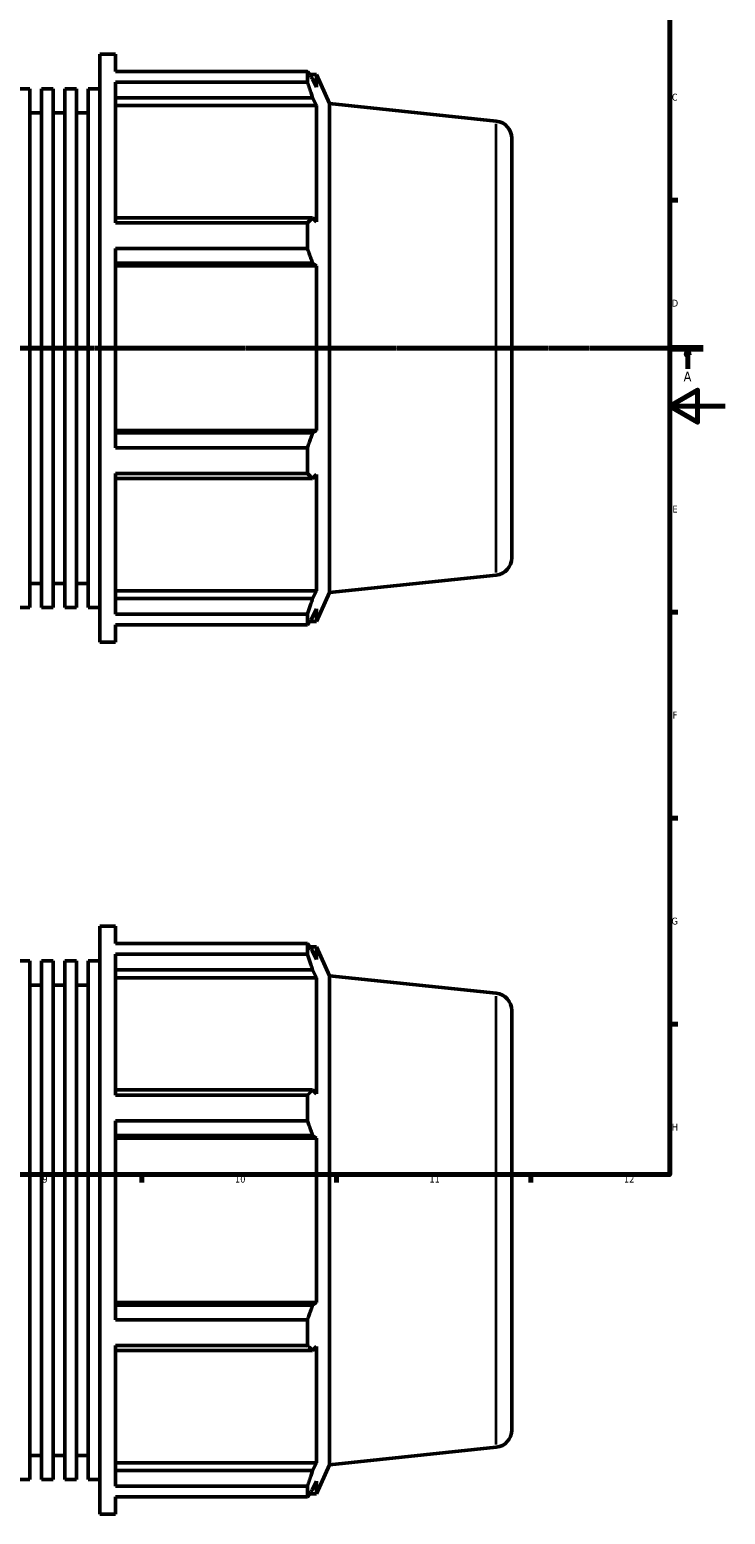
# Model space of a CAD drawing. Header units: millimetres. Extents: x -196 to 1466, y -102 to 1030.
# Tile 4 of 7: x 590 to 841, y -102 to 433. Entities that reach past the tile are written whole.
import ezdxf

# ---------------------------------------------------------------- set-up
doc = ezdxf.new("R2010")
doc.units = ezdxf.units.MM
doc.linetypes.add('CHAIN', pattern=[0.7087, 0.4724, -0.0591, 0.1181, -0.0591])
for name, color, linetype, lineweight in [('Border (ISO)', 7, 'Continuous', 70), ('Section Line (ISO)', 7, 'CHAIN', 70), ('Visible (ISO)', 7, 'Continuous', 50), ('Visible Narrow (ISO)', 7, 'Continuous', 35)]:
    doc.layers.add(name, color=color, linetype=linetype, lineweight=lineweight)
doc.styles.add('Label Text (ISO)', font='tahoma.ttf')
doc.styles.add('Note Text (ISO)', font='tahoma.ttf')

# ---------------------------------------------------------------- blocks, each defined once
blk = doc.blocks.new('Borders Default Border')
at = {"layer": 'Border (ISO)'}
for p, q in [((821, 371.25), (823.9, 371.25)), ((821, 222.75), (823.9, 222.75)), ((821, 148.5), (823.9, 148.5)), ((821, 74.25), (823.9, 74.25)), ((630.75, 20), (630.75, 17.1)), ((700.83, 20), (700.83, 17.1)), ((770.92, 20), (770.92, 17.1))]:
    blk.add_line(p, q, dxfattribs=at)
at = {"layer": 'Border (ISO)', "flags": 128}
for points in [[(20, 20), (20, 574), (821, 574), (821, 20), (20, 20)], [(841, 297), (821, 297), (831, 302.77), (831, 291.23), (821, 297)]]:
    blk.add_lwpolyline(points, dxfattribs=at)
at = {"layer": 'Border (ISO)', "color": 232, "true_color": 0xca0064, "char_height": 2.5, "attachment_point": 7, "style": 'Note Text (ISO)'}
for s, insert in [('C', (821.73, 407.08)), ('D', (821.73, 332.88)), ('E', (821.94, 258.63)), ('F', (822, 184.38)), ('G', (821.61, 110.08)), ('H', (821.74, 35.88)), ('9', (594.88, 17.05)), ('10', (664.29, 17.05)), ('11', (734.37, 17.1)), ('12', (804.46, 17.1))]:
    blk.add_mtext(s, dxfattribs=dict(at, insert=insert))
blk = doc.blocks.new('2dTransSection0')
at = {"layer": 'Section Line (ISO)', "linetype": 'CHAIN'}
blk.add_line((235.03, 317.93), (833.03, 317.93), dxfattribs=at)
at = {"layer": 'Section Line (ISO)', "linetype": 'Continuous', "lineweight": 140}
blk.add_line((821.86, 317.93), (833.03, 317.93), dxfattribs=at)
at = {"layer": 'Section Line (ISO)', "linetype": 'Continuous'}
for p, q in [((827.45, 317.93), (826.95, 315.43)), ((827.45, 315.43), (827.45, 317.93)), ((827.95, 315.43), (827.45, 317.93)), ((826.95, 315.43), (827.95, 315.43)), ((827.45, 310.43), (827.45, 315.43))]:
    blk.add_line(p, q, dxfattribs=at)
at = {"layer": 'Section Line (ISO)', "linetype": 'Continuous', "flags": 128}
blk.add_lwpolyline([(827.95, 315.43), (827.45, 317.93), (826.95, 315.43), (827.95, 315.43)], dxfattribs=at)
at = {"layer": 'Section Line (ISO)'}
blk.add_solid([(827.95, 315.43), (827.45, 317.93), (826.95, 315.43), (827.95, 315.43)], dxfattribs=at)
at = {"layer": 'Section Line (ISO)', "insert": (825.96, 305.93), "char_height": 3.5, "attachment_point": 7, "style": 'Label Text (ISO)'}
blk.add_mtext('A', dxfattribs=at)

msp = doc.modelspace()

# ---------------------------------------------------------------- linework, layer by layer
at = {"layer": 'Visible (ISO)'}
for p, q in [((615.517, 211.927), (615.517, 423.927)), ((615.517, 423.927), (621.267, 423.927)), ((621.267, 417.666), (621.267, 423.927)), ((621.267, 417.666), (690.373, 417.666)), ((690.373, 413.833), (690.373, 417.666)), ((621.267, 363.073), (621.267, 413.833)), ((690.373, 413.833), (621.267, 413.833)), ((691.195, 416.507), (693.676, 416.507)), ((693.676, 411.945), (692.26, 414.978)), ((698.317, 406.084), (693.676, 416.507)), ((693.676, 411.945), (693.676, 416.507)), ((586.077, 411.419), (590.283, 411.419)), ((590.283, 224.435), (590.283, 411.419)), ((594.488, 224.435), (594.488, 411.419)), ((594.488, 411.419), (598.694, 411.419)), ((598.694, 224.435), (598.694, 411.419)), ((602.9, 224.435), (602.9, 411.419)), ((602.9, 411.419), (607.106, 411.419)), ((607.106, 224.435), (607.106, 411.419)), ((611.311, 224.435), (611.311, 411.419)), ((611.311, 411.419), (615.517, 411.419)), ((621.267, 408.19), (692.26, 408.19)), ((692.26, 408.19), (693.676, 405.369)), ((590.283, 402.727), (594.488, 402.727)), ((598.694, 402.727), (602.9, 402.727)), ((607.106, 402.727), (611.311, 402.727)), ((621.267, 405.369), (693.676, 405.369)), ((693.676, 363.447), (693.676, 405.369)), ((698.317, 229.771), (698.317, 406.084)), ((758.435, 399.766), (698.317, 406.084)), ((764.031, 393.55), (764.031, 242.305)), ((692.26, 364.915), (621.267, 364.915)), ((693.676, 363.447), (692.26, 364.915)), ((621.267, 363.073), (690.373, 363.073)), ((690.373, 353.82), (690.373, 363.073)), ((621.267, 282.035), (621.267, 353.82)), ((690.373, 353.82), (621.267, 353.82)), ((621.267, 348.527), (692.26, 348.527)), ((692.26, 348.527), (693.676, 347.571)), ((621.267, 347.571), (693.676, 347.571)), ((693.676, 288.284), (693.676, 347.571)), ((621.267, 288.284), (693.676, 288.284)), ((692.26, 287.328), (621.267, 287.328)), ((693.676, 288.284), (692.26, 287.328)), ((621.267, 282.035), (690.373, 282.035)), ((690.373, 272.781), (690.373, 282.035)), ((621.267, 222.022), (621.267, 272.781)), ((690.373, 272.781), (621.267, 272.781)), ((621.267, 270.94), (692.26, 270.94)), ((692.26, 270.94), (693.676, 272.408)), ((693.676, 230.486), (693.676, 272.408)), ((758.435, 236.089), (698.317, 229.771)), ((590.283, 233.127), (594.488, 233.127)), ((598.694, 233.127), (602.9, 233.127)), ((607.106, 233.127), (611.311, 233.127)), ((621.267, 230.486), (693.676, 230.486)), ((693.676, 230.486), (692.26, 227.665)), ((692.26, 227.665), (621.267, 227.665)), ((698.317, 229.771), (693.676, 219.347)), ((586.077, 224.435), (590.283, 224.435)), ((594.488, 224.435), (598.694, 224.435)), ((602.9, 224.435), (607.106, 224.435)), ((611.311, 224.435), (615.517, 224.435)), ((621.267, 222.022), (690.373, 222.022)), ((690.373, 218.189), (690.373, 222.022)), ((692.26, 220.877), (693.676, 223.91)), ((693.676, 219.347), (693.676, 223.91)), ((621.267, 211.927), (621.267, 218.189)), ((690.373, 218.189), (621.267, 218.189)), ((691.195, 219.347), (693.676, 219.347)), ((615.517, 211.927), (621.267, 211.927)), ((615.517, -102.471), (615.517, 109.529)), ((615.517, 109.529), (621.267, 109.529)), ((621.267, 103.267), (621.267, 109.529)), ((621.267, 103.267), (690.373, 103.267)), ((690.373, 99.434), (690.373, 103.267)), ((691.195, 102.109), (693.676, 102.109)), ((698.317, 91.686), (693.676, 102.109)), ((693.676, 97.546), (693.676, 102.109)), ((586.077, 97.021), (590.283, 97.021)), ((590.283, -89.963), (590.283, 97.021)), ((594.488, -89.963), (594.488, 97.021)), ((594.488, 97.021), (598.694, 97.021)), ((598.694, -89.963), (598.694, 97.021)), ((602.9, -89.963), (602.9, 97.021)), ((602.9, 97.021), (607.106, 97.021)), ((607.106, -89.963), (607.106, 97.021)), ((611.311, -89.963), (611.311, 97.021)), ((611.311, 97.021), (615.517, 97.021)), ((621.267, 48.675), (621.267, 99.434)), ((690.373, 99.434), (621.267, 99.434)), ((693.676, 97.546), (692.26, 100.579)), ((621.267, 93.791), (692.26, 93.791)), ((692.26, 93.791), (693.676, 90.97)), ((698.317, -84.628), (698.317, 91.686)), ((758.435, 85.367), (698.317, 91.686)), ((590.283, 88.329), (594.488, 88.329)), ((598.694, 88.329), (602.9, 88.329)), ((607.106, 88.329), (611.311, 88.329)), ((621.267, 90.97), (693.676, 90.97)), ((693.676, 49.048), (693.676, 90.97)), ((764.031, 79.151), (764.031, -72.094)), ((692.26, 50.516), (621.267, 50.516)), ((621.267, 48.675), (690.373, 48.675)), ((690.373, 39.421), (690.373, 48.675)), ((693.676, 49.048), (692.26, 50.516)), ((621.267, -32.363), (621.267, 39.421)), ((690.373, 39.421), (621.267, 39.421)), ((621.267, 34.129), (692.26, 34.129)), ((621.267, 33.172), (693.676, 33.172)), ((692.26, 34.129), (693.676, 33.172)), ((693.676, -26.115), (693.676, 33.172)), ((621.267, -26.115), (693.676, -26.115)), ((693.676, -26.115), (692.26, -27.071)), ((692.26, -27.071), (621.267, -27.071)), ((621.267, -32.363), (690.373, -32.363)), ((690.373, -41.617), (690.373, -32.363)), ((621.267, -92.377), (621.267, -41.617)), ((690.373, -41.617), (621.267, -41.617)), ((692.26, -43.459), (693.676, -41.99)), ((693.676, -83.913), (693.676, -41.99)), ((621.267, -43.459), (692.26, -43.459)), ((758.435, -78.309), (698.317, -84.628)), ((590.283, -81.271), (594.488, -81.271)), ((598.694, -81.271), (602.9, -81.271)), ((607.106, -81.271), (611.311, -81.271)), ((621.267, -83.913), (693.676, -83.913)), ((693.676, -83.913), (692.26, -86.733)), ((698.317, -84.628), (693.676, -95.051)), ((586.077, -89.963), (590.283, -89.963)), ((594.488, -89.963), (598.694, -89.963)), ((602.9, -89.963), (607.106, -89.963)), ((611.311, -89.963), (615.517, -89.963)), ((692.26, -86.733), (621.267, -86.733)), ((692.26, -93.521), (693.676, -90.489)), ((693.676, -95.051), (693.676, -90.489)), ((621.267, -92.377), (690.373, -92.377)), ((621.267, -102.471), (621.267, -96.21)), ((690.373, -96.21), (621.267, -96.21)), ((690.373, -96.21), (690.373, -92.377)), ((691.195, -95.051), (693.676, -95.051)), ((615.517, -102.471), (621.267, -102.471))]:
    msp.add_line(p, q, dxfattribs=at)
for centre, start, end in [((757.781, 393.55), 0, 84), ((757.781, 242.305), 276, 0), ((757.781, 79.151), 0, 84), ((757.781, -72.094), 276, 0)]:
    msp.add_arc(centre, 6.25, start, end, dxfattribs=at)
for points, weights in [([(690.373, 417.666), (691.354, 416.294), (692.26, 414.978)], [1, 1.00202000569, 1.00322446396]), ([(692.26, 408.19), (691.354, 410.954), (690.373, 413.833)], [1.00322446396, 1.00202000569, 1]), ([(690.373, 363.073), (691.354, 364.013), (692.26, 364.915)], [1, 1.00202000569, 1.00322446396]), ([(692.26, 348.527), (691.354, 351.119), (690.373, 353.82)], [1.00322446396, 1.00202000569, 1]), ([(690.373, 282.035), (691.354, 284.735), (692.26, 287.328)], [1, 1.00202000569, 1.00322446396]), ([(692.26, 270.94), (691.354, 271.842), (690.373, 272.781)], [1.00322446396, 1.00202000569, 1]), ([(690.373, 222.022), (691.354, 224.901), (692.26, 227.665)], [1, 1.00202000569, 1.00322446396]), ([(692.26, 220.877), (691.354, 219.56), (690.373, 218.189)], [1.00322446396, 1.00202000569, 1]), ([(690.373, 103.267), (691.354, 101.896), (692.26, 100.579)], [1, 1.00202000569, 1.00322446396]), ([(692.26, 93.791), (691.354, 96.555), (690.373, 99.434)], [1.00322446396, 1.00202000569, 1]), ([(690.373, 48.675), (691.354, 49.614), (692.26, 50.516)], [1, 1.00202000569, 1.00322446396]), ([(692.26, 34.129), (691.354, 36.721), (690.373, 39.421)], [1.00322446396, 1.00202000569, 1]), ([(690.373, -32.363), (691.354, -29.663), (692.26, -27.071)], [1, 1.00202000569, 1.00322446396]), ([(692.26, -43.459), (691.354, -42.557), (690.373, -41.617)], [1.00322446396, 1.00202000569, 1]), ([(690.373, -92.377), (691.354, -89.497), (692.26, -86.733)], [1, 1.00202000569, 1.00322446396]), ([(692.26, -93.521), (691.354, -94.838), (690.373, -96.21)], [1.00322446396, 1.00202000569, 1])]:
    msp.add_rational_spline(points, weights, degree=2, dxfattribs=at)
at = {"layer": 'Visible Narrow (ISO)'}
for p, q in [((758.435, 237.097), (758.435, 398.758)), ((758.435, -77.302), (758.435, 84.359))]:
    msp.add_line(p, q, dxfattribs=at)

# ---------------------------------------------------------------- block references
msp.add_blockref('Borders Default Border', (0, 0))
at = {"layer": 'Section Line (ISO)'}
msp.add_blockref('2dTransSection0', (0, 0), dxfattribs=at)

doc.saveas('drawing.dxf')
